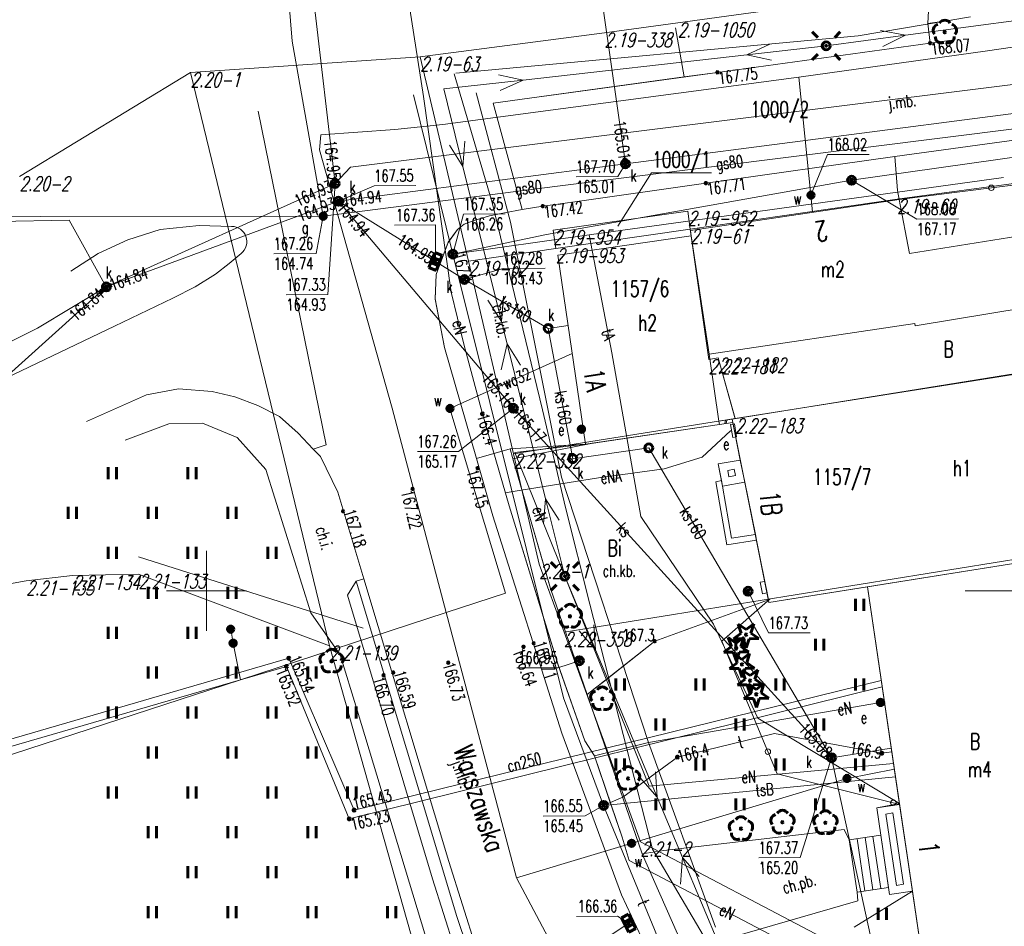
# Model space of a CAD drawing. Header units: metres. Extents: x 7582703 to 7587334, y 6019078 to 6022350.
# Tile 39 of 88: x 7584838 to 7584900, y 6020179 to 6020236. Entities that reach past the tile are written whole.
import ezdxf
from ezdxf.enums import TextEntityAlignment as Align

# ---------------------------------------------------------------- set-up
doc = ezdxf.new("R2010")
doc.units = ezdxf.units.M
doc.header["$MEASUREMENT"] = 0
doc.linetypes.add('EGDE', pattern=[0])
doc.layers.get('0').update_dxf_attribs({"color": 250, "linetype": 'CONTINUOUS', "lineweight": 100})
doc.layers.add('Dzialki', color=7, linetype='EGDE', lineweight=60)
doc.styles.get("Standard").update_dxf_attribs({"font": 'Simplex.SHX', "width": 0.75})

# ---------------------------------------------------------------- blocks, each defined once
blk = doc.blocks.new('1_OTRN')
at = {"linetype": 'Continuous'}
blk.add_circle((0, 0), 0.045, dxfattribs=at)
blk = doc.blocks.new('1_OTRS')
at = {"linetype": 'Continuous'}
blk.add_circle((0, 0), 0.045, dxfattribs=at)
blk = doc.blocks.new('1_OTZT')
at = {"linetype": 'Continuous'}
for p, q in [((-0.2625, -0.375), (-0.2625, 0.375)), ((0.2625, -0.375), (0.2625, 0.375))]:
    blk.add_line(p, q, dxfattribs=at)
blk = doc.blocks.new('1_OTZG')
at = {"linetype": 'Continuous'}
for p, q in [((-0.3012, 0.09375), (-0.4937, 0.6621)), ((-0.4937, 0.6621), (-0.0039, 0.31545)), ((-0.0039, 0.31545), (0.4771, 0.67415)), ((0.4771, 0.67415), (0.2988, 0.1012)), ((-0.78225, -0.26495), (-0.3012, 0.09375)), ((0.2988, 0.1012), (0.7886, -0.24545)), ((-0.18225, -0.2575), (-0.78225, -0.26495)), ((0.01025, -0.82585), (-0.18225, -0.2575)), ((0.1886, -0.2529), (0.01025, -0.82585)), ((0.7886, -0.24545), (0.1886, -0.2529))]:
    blk.add_line(p, q, dxfattribs=at)
blk.add_circle((0, 0), 0.045, dxfattribs=at)
blk = doc.blocks.new('1_OTZL')
at = {"linetype": 'Continuous'}
blk.add_circle((0, 0), 0.045, dxfattribs=at)
for centre, start, end in [((0, 0.375), 30.14012, 149.85988), ((-0.357, 0.116), 102.14447, 221.86002), ((0.357, 0.116), 318.13998, 77.85553), ((-0.22, -0.303), 174.14818, 293.85423), ((0.22, -0.303), 246.14577, 5.85182)]:
    blk.add_arc(centre, 0.375, start, end, dxfattribs=at)
blk = doc.blocks.new('4_SUPS')
at = {"linetype": 'Continuous'}
blk.add_circle((0, 0), 0.0625, dxfattribs=at)
blk = doc.blocks.new('4_SUEO_W')
at = {"linetype": 'Continuous'}
for p, q in [((-0.53035, 0.53035), (-0.8839, 0.8839)), ((0.53035, 0.53035), (0.8839, 0.8839)), ((-0.53035, -0.53035), (-0.8839, -0.8839)), ((0.53035, -0.53035), (0.8839, -0.8839))]:
    blk.add_line(p, q, dxfattribs=at)
blk.add_circle((0, 0), 0.025, dxfattribs=at)
blk = doc.blocks.new('4_SUPP')
at = {"linetype": 'Continuous'}
blk.add_circle((0, 0), 0.25, dxfattribs=at)
blk = doc.blocks.new('4_SUEU')
at = {"linetype": 'Continuous'}
for radius in [0.2, 0.175, 0.15, 0.125, 0.1, 0.075, 0.05, 0.025, 0.00715]:
    blk.add_circle((0, 0), radius, dxfattribs=at)
blk = doc.blocks.new('4_SUGW')
at = {"linetype": 'Continuous'}
for radius in [0.2, 0.175, 0.15, 0.125, 0.1, 0.075, 0.05, 0.025, 0.00715]:
    blk.add_circle((0, 0), radius, dxfattribs=at)
blk = doc.blocks.new('4_SUKK')
at = {"linetype": 'Continuous'}
for p, q in [((-0.5, -0.25), (-0.5, 0.25)), ((-0.5, 0.25), (0.5, 0.25)), ((-0.175, 0.25), (-0.175, -0.25)), ((0.175, 0.25), (0.175, -0.25)), ((0.5, 0.25), (0.5, -0.25)), ((0.5, -0.25), (-0.5, -0.25))]:
    blk.add_line(p, q, dxfattribs=at)
blk = doc.blocks.new('4_SUKS')
at = {"linetype": 'Continuous'}
blk.add_circle((0, 0), 0.25, dxfattribs=at)
blk = doc.blocks.new('4_SUPK')
at = {"linetype": 'Continuous'}
blk.add_circle((0, 0), 0.25, dxfattribs=at)
blk = doc.blocks.new('4_SUWW')
at = {"linetype": 'Continuous'}
for radius in [0.2, 0.175, 0.15, 0.125, 0.1, 0.075, 0.05, 0.025, 0.00715]:
    blk.add_circle((0, 0), radius, dxfattribs=at)

msp = doc.modelspace()

# ---------------------------------------------------------------- linework, layer by layer
at = {"layer": 'Dzialki', "lineweight": 9}
for p, q in [((7584858.05, 6020225.504), (7584851.813, 6020278.697)), ((7584861.994, 6020241.194), (7584863.572, 6020230.952)), ((7584942.377, 6020240.081), (7584898.905, 6020233.826)), ((7584895.26, 6020237.77), (7584879.5, 6020235.58)), ((7584895.26, 6020237.77), (7584879.5, 6020235.58)), ((7584893.754, 6020234.792), (7584912.337, 6020237.274)), ((7584895.26, 6020237.66), (7584895.16, 6020235.53)), ((7584855.366, 6020234.429), (7584855.15, 6020236.959)), ((7584859.017, 6020226.538), (7584942.96, 6020237.02)), ((7584874.83, 6020236.459), (7584876.221, 6020226.739)), ((7584890.798, 6020234.758), (7584897.84, 6020235.94)), ((7584879.5, 6020235.58), (7584874.92, 6020234.95)), ((7584879.5, 6020235.58), (7584874.92, 6020234.95)), ((7584879.36, 6020235.26), (7584879.9, 6020232.18)), ((7584895.16, 6020235.53), (7584896.64, 6020235.73)), ((7584895.3, 6020234.3), (7584895.16, 6020235.53)), ((7584874.92, 6020234.95), (7584863.37, 6020233.45)), ((7584874.92, 6020234.95), (7584863.37, 6020233.45)), ((7584865.61, 6020232.421), (7584890.798, 6020234.758)), ((7584888.798, 6020234.13), (7584893.754, 6020234.792)), ((7584892.201, 6020235.089), (7584893.754, 6020234.792)), ((7584893.754, 6020234.792), (7584892.334, 6020234.098)), ((7584857.303, 6020223.459), (7584855.366, 6020234.429)), ((7584881.99, 6020232.47), (7584895.3, 6020234.3)), ((7584895.3, 6020234.3), (7584881.99, 6020232.47)), ((7584895.3, 6020234.3), (7584881.99, 6020232.47)), ((7584885.264, 6020234.234), (7584883.83, 6020233.569)), ((7584883.83, 6020233.569), (7584888.798, 6020234.13)), ((7584896.8, 6020234.51), (7584895.3, 6020234.3)), ((7584896.8, 6020234.51), (7584895.3, 6020234.3)), ((7584863.37, 6020233.45), (7584848.99, 6020232.45)), ((7584863.37, 6020233.45), (7584848.99, 6020232.45)), ((7584863.37, 6020233.45), (7584866.39, 6020220.64)), ((7584863.37, 6020233.45), (7584866.39, 6020220.64)), ((7584869.814, 6020231.988), (7584883.83, 6020233.569)), ((7584883.83, 6020233.569), (7584885.376, 6020233.241)), ((7584898.905, 6020233.826), (7584887.078, 6020232.157)), ((7584848.99, 6020232.45), (7584838.28, 6020225.94)), ((7584848.99, 6020232.45), (7584838.28, 6020225.94)), ((7584857.7, 6020196.56), (7584848.99, 6020232.45)), ((7584857.7, 6020196.56), (7584848.99, 6020232.45)), ((7584887.078, 6020232.157), (7584864.79, 6020229.198)), ((7584865.496, 6020232.375), (7584867.882, 6020224.316)), ((7584867.94, 6020230.54), (7584879.9, 6020232.18)), ((7584868.268, 6020232.316), (7584869.814, 6020231.988)), ((7584881.99, 6020232.47), (7584870.99, 6020230.96)), ((7584881.99, 6020232.47), (7584870.99, 6020230.96)), ((7584879.9, 6020232.18), (7584881.99, 6020232.47)), ((7584887.843, 6020224.78), (7584887.078, 6020232.157)), ((7584864.846, 6020231.427), (7584869.814, 6020231.988)), ((7584869.814, 6020231.988), (7584868.38, 6020231.322)), ((7584865.424, 6020221.081), (7584862.964, 6020231.056)), ((7584863.572, 6020230.952), (7584865.304, 6020218.707)), ((7584863.572, 6020230.952), (7584865.304, 6020218.707)), ((7584866.052, 6020226.574), (7584864.846, 6020231.427)), ((7584866.878, 6020231.191), (7584869.026, 6020223.096)), ((7584869.77, 6020223.88), (7584867.94, 6020230.54)), ((7584853.22, 6020230.04), (7584857.49, 6020209.14)), ((7584853.22, 6020230.04), (7584857.49, 6020209.14)), ((7584902.41, 6020230.13), (7584876.221, 6020226.739)), ((7584864.79, 6020229.198), (7584861.79, 6020228.892)), ((7584857.063, 6020227.61), (7584857.163, 6020228.562)), ((7584861.79, 6020228.892), (7584857.163, 6020228.562)), ((7584871.962, 6020225.346), (7584900.9, 6020228.973)), ((7584893.1, 6020227.19), (7584905.75, 6020228.95)), ((7584893.1, 6020227.19), (7584905.75, 6020228.95)), ((7584865.205, 6020227.91), (7584866.052, 6020226.574)), ((7584866.052, 6020226.574), (7584866.175, 6020228.151)), ((7584893.24, 6020224.53), (7584921.73, 6020228.33)), ((7584893.24, 6020224.53), (7584921.73, 6020228.33)), ((7584861.623, 6020211.431), (7584857.063, 6020227.61)), ((7584887.843, 6020224.78), (7584888.884, 6020227.327)), ((7584888.884, 6020227.327), (7584891.49, 6020227.327)), ((7584890.387, 6020225.712), (7584902.841, 6020227.486)), ((7584876.221, 6020226.739), (7584858.256, 6020224.399)), ((7584876.221, 6020226.739), (7584875.743, 6020225.948)), ((7584881.26, 6020225.53), (7584893.1, 6020227.19)), ((7584893.1, 6020227.19), (7584881.26, 6020225.53)), ((7584881.26, 6020225.53), (7584893.1, 6020227.19)), ((7584893.27, 6020225.07), (7584893.1, 6020227.19)), ((7584858.05, 6020225.504), (7584859.017, 6020226.538)), ((7584868.464, 6020216.87), (7584866.052, 6020226.574)), ((7584875.756, 6020222.845), (7584877.85, 6020226.171)), ((7584877.85, 6020226.171), (7584881.614, 6020226.171)), ((7584906.58, 6020226.18), (7584899.139, 6020225.241)), ((7584858.05, 6020225.504), (7584843.722, 6020219.028)), ((7584858.05, 6020225.504), (7584857.597, 6020218.561)), ((7584858.256, 6020224.399), (7584860.498, 6020225.365)), ((7584860.498, 6020225.365), (7584863.104, 6020225.384)), ((7584871.291, 6020222.313), (7584890.387, 6020225.712)), ((7584872.91, 6020224.34), (7584881.26, 6020225.53)), ((7584881.26, 6020225.53), (7584872.91, 6020224.34)), ((7584872.91, 6020224.34), (7584881.26, 6020225.53)), ((7584873.138, 6020225.93), (7584875.743, 6020225.948)), ((7584899.899, 6020225.891), (7584873.954, 6020222.3)), ((7584890.387, 6020225.712), (7584894.467, 6020223.28)), ((7584857.303, 6020223.459), (7584871.962, 6020225.346)), ((7584887.939, 6020223.71), (7584887.843, 6020224.78)), ((7584893.375, 6020224.514), (7584893.27, 6020225.07)), ((7584899.139, 6020225.241), (7584893.375, 6020224.514)), ((7584858.256, 6020224.399), (7584843.722, 6020219.028)), ((7584858.256, 6020224.399), (7584866.145, 6020219.495)), ((7584858.256, 6020224.399), (7584869.212, 6020211.428)), ((7584871.04, 6020211.338), (7584867.882, 6020224.316)), ((7584871.05, 6020224.09), (7584872.91, 6020224.34)), ((7584872.91, 6020224.34), (7584871.05, 6020224.09)), ((7584871.05, 6020224.09), (7584872.91, 6020224.34)), ((7584880.28, 6020222.65), (7584893.24, 6020224.53)), ((7584880.28, 6020222.65), (7584893.24, 6020224.53)), ((7584880.3, 6020222.56), (7584893.375, 6020224.514)), ((7584893.375, 6020224.514), (7584880.3, 6020222.56)), ((7584894.02, 6020221.12), (7584893.375, 6020224.514)), ((7584865.424, 6020221.081), (7584866.096, 6020223.584)), ((7584866.096, 6020223.584), (7584868.702, 6020223.603)), ((7584867.72, 6020223.48), (7584868.66, 6020223.67)), ((7584867.72, 6020223.48), (7584868.66, 6020223.67)), ((7584868.66, 6020223.67), (7584867.72, 6020223.48)), ((7584868.66, 6020223.67), (7584869.77, 6020223.88)), ((7584868.66, 6020223.67), (7584869.77, 6020223.88)), ((7584869.77, 6020223.88), (7584868.66, 6020223.67)), ((7584869.77, 6020223.88), (7584871.05, 6020224.09)), ((7584871.05, 6020224.09), (7584869.77, 6020223.88)), ((7584869.77, 6020223.88), (7584871.05, 6020224.09)), ((7584880.13, 6020223.78), (7584871.7, 6020222.58)), ((7584871.7, 6020222.58), (7584880.13, 6020223.78)), ((7584880.28, 6020222.65), (7584880.13, 6020223.78)), ((7584880.13, 6020223.78), (7584880.28, 6020222.65)), ((7584841.4, 6020223.202), (7584799.204, 6020222.545)), ((7584799.761, 6020223.082), (7584839.609, 6020223.444)), ((7584839.609, 6020223.444), (7584857.303, 6020223.459)), ((7584843.722, 6020219.028), (7584841.4, 6020223.202)), ((7584857.303, 6020223.459), (7584856.867, 6020221.127)), ((7584861.758, 6020222.89), (7584864.336, 6020222.909)), ((7584864.337, 6020220.619), (7584864.336, 6020222.909)), ((7584865.717, 6020222.622), (7584866.12, 6020222.96)), ((7584866.12, 6020222.96), (7584865.717, 6020222.622)), ((7584865.72, 6020222.62), (7584866.12, 6020222.96)), ((7584866.12, 6020222.96), (7584866.75, 6020223.2)), ((7584866.12, 6020222.96), (7584866.75, 6020223.2)), ((7584866.75, 6020223.2), (7584866.12, 6020222.96)), ((7584866.75, 6020223.2), (7584867.72, 6020223.48)), ((7584866.75, 6020223.2), (7584867.72, 6020223.48)), ((7584867.72, 6020223.48), (7584866.75, 6020223.2)), ((7584869.026, 6020223.096), (7584872.222, 6020207.118)), ((7584894.467, 6020223.28), (7584897.073, 6020223.298)), ((7584847.1, 6020222.62), (7584845.06, 6020221.97)), ((7584847.1, 6020222.62), (7584845.06, 6020221.97)), ((7584849.54, 6020222.88), (7584847.1, 6020222.62)), ((7584849.54, 6020222.88), (7584847.1, 6020222.62)), ((7584851.567, 6020222.82), (7584849.54, 6020222.88)), ((7584851.567, 6020222.82), (7584849.54, 6020222.88)), ((7584865.13, 6020221.82), (7584865.72, 6020222.62)), ((7584865.717, 6020222.622), (7584865.133, 6020221.823)), ((7584865.133, 6020221.823), (7584865.717, 6020222.622)), ((7584865.424, 6020221.081), (7584871.291, 6020222.313)), ((7584873.954, 6020222.3), (7584865.424, 6020221.081)), ((7584871.7, 6020222.58), (7584871.87, 6020221.44)), ((7584871.87, 6020221.44), (7584871.7, 6020222.58)), ((7584880.28, 6020222.65), (7584871.87, 6020221.44)), ((7584873.954, 6020222.3), (7584875.38, 6020214.907)), ((7584881.44, 6020214.48), (7584880.28, 6020222.65)), ((7584881.44, 6020214.48), (7584880.28, 6020222.65)), ((7584880.35, 6020222.23), (7584880.3, 6020222.56)), ((7584880.3, 6020222.56), (7584880.35, 6020222.23)), ((7584904.34, 6020222.77), (7584894.02, 6020221.12)), ((7584845.06, 6020221.97), (7584843.21, 6020221.12)), ((7584845.06, 6020221.97), (7584843.21, 6020221.12)), ((7584865.133, 6020221.823), (7584864.38, 6020219.814)), ((7584864.38, 6020219.814), (7584865.133, 6020221.823)), ((7584864.38, 6020219.81), (7584865.13, 6020221.82)), ((7584871.99, 6020221.01), (7584880.35, 6020222.23)), ((7584880.35, 6020222.23), (7584871.99, 6020221.01)), ((7584881.46, 6020214.82), (7584880.35, 6020222.23)), ((7584843.21, 6020221.12), (7584841.49, 6020220.02)), ((7584843.21, 6020221.12), (7584841.49, 6020220.02)), ((7584851.41, 6020220.49), (7584852.157, 6020221.123)), ((7584851.41, 6020220.49), (7584852.157, 6020221.123)), ((7584854.207, 6020221.108), (7584856.867, 6020221.127)), ((7584865.424, 6020221.081), (7584872.358, 6020193.287)), ((7584871.87, 6020221.44), (7584866.39, 6020220.64)), ((7584866.39, 6020220.64), (7584871.87, 6020221.44)), ((7584850.55, 6020219.83), (7584851.41, 6020220.49)), ((7584850.55, 6020219.83), (7584851.41, 6020220.49)), ((7584866.39, 6020220.64), (7584869.21, 6020208.58)), ((7584866.39, 6020220.64), (7584869.21, 6020208.58)), ((7584873.72, 6020209.19), (7584871.99, 6020221.01)), ((7584871.99, 6020221.01), (7584873.72, 6020209.19)), ((7584849.28, 6020219.04), (7584850.55, 6020219.83)), ((7584849.28, 6020219.04), (7584850.55, 6020219.83)), ((7584864.31, 6020218.27), (7584864.38, 6020219.81)), ((7584864.38, 6020219.814), (7584864.315, 6020218.274)), ((7584864.315, 6020218.274), (7584864.38, 6020219.814)), ((7584866.145, 6020219.495), (7584868.565, 6020220.193)), ((7584868.565, 6020220.193), (7584871.198, 6020220.212)), ((7584866.145, 6020219.495), (7584871.395, 6020216.433)), ((7584800.63, 6020180.41), (7584843.722, 6020219.028)), ((7584843.722, 6020219.028), (7584839.414, 6020216.452)), ((7584847.88, 6020218.32), (7584849.28, 6020219.04)), ((7584847.88, 6020218.32), (7584849.28, 6020219.04)), ((7584865.304, 6020218.707), (7584866.099, 6020215.443)), ((7584865.304, 6020218.707), (7584866.099, 6020215.443)), ((7584844.24, 6020216.57), (7584847.88, 6020218.32)), ((7584844.24, 6020216.57), (7584847.88, 6020218.32)), ((7584854.992, 6020218.542), (7584857.597, 6020218.561)), ((7584864.9, 6020215.23), (7584864.31, 6020218.27)), ((7584864.315, 6020218.274), (7584864.904, 6020215.233)), ((7584864.904, 6020215.233), (7584864.315, 6020218.274)), ((7584867.617, 6020218.205), (7584868.464, 6020216.87)), ((7584868.464, 6020216.87), (7584868.587, 6020218.446)), ((7584894.36, 6020216.59), (7584905.02, 6020218.37)), ((7584868.812, 6020215.467), (7584868.464, 6020216.87)), ((7584881.46, 6020214.82), (7584894.34, 6020216.74)), ((7584894.34, 6020216.74), (7584894.36, 6020216.59)), ((7584839.414, 6020216.452), (7584821.214, 6020207.403)), ((7584828.97, 6020209.295), (7584844.24, 6020216.57)), ((7584828.97, 6020209.295), (7584844.24, 6020216.57)), ((7584871.395, 6020216.433), (7584872.632, 6020216.624)), ((7584871.395, 6020216.433), (7584872.924, 6020208.273)), ((7584866.89, 6020208.28), (7584864.9, 6020215.23)), ((7584864.904, 6020215.233), (7584866.893, 6020208.278)), ((7584866.893, 6020208.278), (7584864.904, 6020215.233)), ((7584866.099, 6020215.443), (7584867.272, 6020211.076)), ((7584866.099, 6020215.443), (7584867.272, 6020211.076)), ((7584868.446, 6020213.831), (7584868.812, 6020215.467)), ((7584871.224, 6020205.762), (7584868.812, 6020215.467)), ((7584868.812, 6020215.467), (7584869.659, 6020214.132)), ((7584875.38, 6020214.907), (7584877.186, 6020204.651)), ((7584882.91, 6020210.74), (7584910.92, 6020215.26)), ((7584910.79, 6020215.17), (7584883.1, 6020210.78)), ((7584910.79, 6020215.17), (7584883.1, 6020210.78)), ((7584872.889, 6020214.868), (7584865.24, 6020211.418)), ((7584882.04, 6020214.58), (7584881.44, 6020214.48)), ((7584882.04, 6020214.58), (7584881.44, 6020214.48)), ((7584882.08, 6020210.62), (7584881.46, 6020214.82)), ((7584882.039, 6020214.58), (7584883.097, 6020210.777)), ((7584883.1, 6020210.78), (7584882.04, 6020214.58)), ((7584883.1, 6020210.78), (7584882.04, 6020214.58)), ((7584846.23, 6020212.28), (7584848.25, 6020212.65)), ((7584846.23, 6020212.28), (7584848.25, 6020212.65)), ((7584846.23, 6020212.28), (7584848.25, 6020212.65)), ((7584850.34, 6020212.49), (7584848.25, 6020212.65)), ((7584850.34, 6020212.49), (7584848.25, 6020212.65)), ((7584850.34, 6020212.49), (7584848.25, 6020212.65)), ((7584850.34, 6020212.49), (7584851.76, 6020212.15)), ((7584850.34, 6020212.49), (7584851.76, 6020212.15)), ((7584850.34, 6020212.49), (7584851.76, 6020212.15)), ((7584842.49, 6020210.6), (7584846.23, 6020212.28)), ((7584842.49, 6020210.6), (7584846.23, 6020212.28)), ((7584842.49, 6020210.6), (7584846.23, 6020212.28)), ((7584853.2, 6020211.61), (7584851.76, 6020212.15)), ((7584853.2, 6020211.61), (7584851.76, 6020212.15)), ((7584853.2, 6020211.61), (7584851.76, 6020212.15)), ((7584854.57, 6020210.92), (7584853.2, 6020211.61)), ((7584854.57, 6020210.92), (7584853.2, 6020211.61)), ((7584854.57, 6020210.92), (7584853.2, 6020211.61)), ((7584864.998, 6020198.628), (7584861.623, 6020211.431)), ((7584865.24, 6020211.418), (7584868.713, 6020199.841)), ((7584869.212, 6020211.428), (7584865.776, 6020208.732)), ((7584869.212, 6020211.428), (7584889.136, 6020189.54)), ((7584872.473, 6020205.207), (7584871.04, 6020211.338)), ((7584855.73, 6020209.88), (7584854.57, 6020210.92)), ((7584855.73, 6020209.88), (7584854.57, 6020210.92)), ((7584855.73, 6020209.88), (7584854.57, 6020210.92)), ((7584867.272, 6020211.076), (7584868.939, 6020205.316)), ((7584867.272, 6020211.076), (7584868.939, 6020205.316)), ((7584869.21, 6020208.58), (7584883.1, 6020210.78)), ((7584882.91, 6020210.74), (7584882.08, 6020210.62)), ((7584882.08, 6020210.62), (7584882.11, 6020210.42)), ((7584882.11, 6020210.42), (7584882.08, 6020210.62)), ((7584882.081, 6020210.616), (7584882.915, 6020210.742)), ((7584882.081, 6020210.616), (7584882.11, 6020210.419)), ((7584882.444, 6020210.469), (7584882.498, 6020210.679)), ((7584882.527, 6020210.481), (7584882.581, 6020210.692)), ((7584883.42, 6020208.18), (7584882.91, 6020210.74)), ((7584885.21, 6020199.26), (7584882.91, 6020210.74)), ((7584882.915, 6020210.742), (7584882.944, 6020210.544)), ((7584847.633, 6020210.453), (7584844.904, 6020209.426)), ((7584847.633, 6020210.453), (7584844.904, 6020209.426)), ((7584849.751, 6020210.496), (7584847.633, 6020210.453)), ((7584849.751, 6020210.496), (7584847.633, 6020210.453)), ((7584851.913, 6020209.59), (7584849.751, 6020210.496)), ((7584851.913, 6020209.59), (7584849.751, 6020210.496)), ((7584873.72, 6020209.19), (7584882.11, 6020210.42)), ((7584882.11, 6020210.42), (7584874.07, 6020209.23)), ((7584881.03, 6020208.36), (7584882.81, 6020210.01)), ((7584882.11, 6020210.419), (7584882.944, 6020210.544)), ((7584882.81, 6020210.42), (7584883.06, 6020210.46)), ((7584882.95, 6020209.6), (7584882.81, 6020210.42)), ((7584882.81, 6020210.01), (7584882.878, 6020210.022)), ((7584883.06, 6020210.46), (7584883.19, 6020209.64)), ((7584853.714, 6020207.589), (7584851.913, 6020209.59)), ((7584853.714, 6020207.589), (7584851.913, 6020209.59)), ((7584856.67, 6020208.87), (7584855.73, 6020209.88)), ((7584856.67, 6020208.87), (7584855.73, 6020209.88)), ((7584856.67, 6020208.87), (7584855.73, 6020209.88)), ((7584883.19, 6020209.64), (7584882.95, 6020209.6)), ((7584856.67, 6020208.87), (7584857.49, 6020209.14)), ((7584856.67, 6020208.87), (7584857.49, 6020209.14)), ((7584856.67, 6020208.87), (7584857.14, 6020208.405)), ((7584856.67, 6020208.87), (7584857.14, 6020208.405)), ((7584856.67, 6020208.87), (7584857.14, 6020208.41)), ((7584863.198, 6020208.714), (7584865.776, 6020208.732)), ((7584869.005, 6020208.882), (7584866.893, 6020208.278)), ((7584869.005, 6020208.882), (7584873.72, 6020209.19)), ((7584869.147, 6020208.353), (7584869.005, 6020208.882)), ((7584874.07, 6020209.23), (7584869.172, 6020208.266)), ((7584869.301, 6020208.667), (7584873.72, 6020209.19)), ((7584872.924, 6020208.273), (7584877.689, 6020208.948)), ((7584877.689, 6020208.948), (7584889.136, 6020189.54)), ((7584857.14, 6020208.41), (7584858.21, 6020206.18)), ((7584857.14, 6020208.405), (7584858.214, 6020206.183)), ((7584857.14, 6020208.405), (7584858.214, 6020206.183)), ((7584867.92, 6020204.69), (7584866.89, 6020208.28)), ((7584867.919, 6020204.688), (7584866.893, 6020208.278)), ((7584867.919, 6020204.688), (7584866.893, 6020208.278)), ((7584869.147, 6020208.353), (7584871.542, 6020200.139)), ((7584869.172, 6020208.266), (7584869.801, 6020206.111)), ((7584869.21, 6020208.58), (7584870.82, 6020201.67)), ((7584869.21, 6020208.58), (7584870.82, 6020201.67)), ((7584872.43, 6020200.91), (7584869.301, 6020208.667)), ((7584878.65, 6020207.63), (7584881.03, 6020208.36)), ((7584881.03, 6020208.36), (7584878.65, 6020207.63)), ((7584882.04, 6020207.95), (7584883.42, 6020208.18)), ((7584883.42, 6020208.18), (7584882.04, 6020207.95)), ((7584883.7, 6020206.81), (7584883.42, 6020208.18)), ((7584856.524, 6020198.624), (7584853.714, 6020207.589)), ((7584856.524, 6020198.624), (7584853.714, 6020207.589)), ((7584874.53, 6020207.07), (7584878.65, 6020207.63)), ((7584878.65, 6020207.63), (7584874.53, 6020207.07)), ((7584882.25, 6020206.9), (7584882.04, 6020207.95)), ((7584882.04, 6020207.95), (7584882.31, 6020206.56)), ((7584882.629, 6020207.541), (7584883.027, 6020207.607)), ((7584882.707, 6020207.139), (7584882.629, 6020207.541)), ((7584883.027, 6020207.607), (7584883.108, 6020207.211)), ((7584869.7, 6020206.3), (7584874.53, 6020207.07)), ((7584874.53, 6020207.07), (7584869.7, 6020206.3)), ((7584872.222, 6020207.118), (7584877.661, 6020190.504)), ((7584881.89, 6020206.83), (7584882.25, 6020206.9)), ((7584882.25, 6020206.9), (7584881.89, 6020206.83)), ((7584882.31, 6020206.56), (7584882.25, 6020206.9)), ((7584883.108, 6020207.211), (7584882.707, 6020207.139)), ((7584868.7, 6020206.141), (7584869.7, 6020206.3)), ((7584869.7, 6020206.3), (7584868.7, 6020206.141)), ((7584882.57, 6020202.87), (7584881.89, 6020206.83)), ((7584881.89, 6020206.83), (7584882.57, 6020202.87)), ((7584882.31, 6020206.56), (7584883.7, 6020206.81)), ((7584883.7, 6020206.81), (7584882.31, 6020206.56)), ((7584882.31, 6020206.56), (7584882.87, 6020203.29)), ((7584884.36, 6020203.52), (7584883.7, 6020206.81)), ((7584858.21, 6020206.18), (7584859.85, 6020200.75)), ((7584858.214, 6020206.183), (7584859.849, 6020200.746)), ((7584858.214, 6020206.183), (7584859.849, 6020200.746)), ((7584869.801, 6020206.111), (7584871.096, 6020201.67)), ((7584871.101, 6020204.186), (7584871.224, 6020205.762)), ((7584872.43, 6020200.91), (7584871.224, 6020205.762)), ((7584871.224, 6020205.762), (7584872.071, 6020204.427)), ((7584868.939, 6020205.316), (7584872.011, 6020195.346)), ((7584868.939, 6020205.316), (7584871.985, 6020195.426)), ((7584873.998, 6020199.151), (7584872.473, 6020205.207)), ((7584872.251, 6020191.081), (7584867.919, 6020204.688)), ((7584872.251, 6020191.081), (7584867.919, 6020204.688)), ((7584872.25, 6020191.08), (7584867.92, 6020204.69)), ((7584877.186, 6020204.651), (7584881.73, 6020197.902)), ((7584872.38, 6020197.4), (7584912.6, 6020203.9)), ((7584884.43, 6020203.16), (7584882.57, 6020202.87)), ((7584882.57, 6020202.87), (7584884.43, 6020203.16)), ((7584882.87, 6020203.29), (7584884.36, 6020203.52)), ((7584884.43, 6020203.16), (7584884.36, 6020203.52)), ((7584885.176, 6020199.43), (7584884.43, 6020203.16)), ((7584845.744, 6020202.128), (7584859.812, 6020197.658)), ((7584850, 6020197.5), (7584850, 6020202.5)), ((7584872.38, 6020197.4), (7584901.43, 6020202.1)), ((7584870.82, 6020201.67), (7584872.38, 6020197.4)), ((7584870.82, 6020201.67), (7584872.38, 6020197.4)), ((7584871.096, 6020201.67), (7584871.542, 6020200.139)), ((7584901.461, 6020201.865), (7584885.21, 6020199.26)), ((7584891.374, 6020200.248), (7584901.461, 6020201.865)), ((7584841.6, 6020200.95), (7584838.71, 6020200.62)), ((7584841.6, 6020200.95), (7584838.71, 6020200.62)), ((7584845.74, 6020201.04), (7584841.6, 6020200.95)), ((7584845.74, 6020201.04), (7584841.6, 6020200.95)), ((7584857.7, 6020196.56), (7584845.74, 6020201.04)), ((7584857.7, 6020196.56), (7584845.74, 6020201.04)), ((7584859.364, 6020200.601), (7584859.849, 6020200.746)), ((7584859.849, 6020200.746), (7584865.171, 6020183.053)), ((7584859.849, 6020200.746), (7584865.171, 6020183.053)), ((7584859.85, 6020200.75), (7584865.17, 6020183.05)), ((7584874.36, 6020196.297), (7584872.43, 6020200.91)), ((7584877.702, 6020187.766), (7584872.43, 6020200.91)), ((7584838.71, 6020200.62), (7584826.8, 6020198.58)), ((7584838.71, 6020200.62), (7584826.8, 6020198.58)), ((7584859.364, 6020200.601), (7584858.832, 6020199.721)), ((7584865.674, 6020179.606), (7584859.364, 6020200.601)), ((7584871.542, 6020200.139), (7584873.837, 6020193.495)), ((7584871.542, 6020200.139), (7584877.282, 6020183.524)), ((7584884.671, 6020200.537), (7584884.96, 6020200.59)), ((7584884.806, 6020199.798), (7584884.671, 6020200.537)), ((7584884.96, 6020200.59), (7584885.106, 6020199.86)), ((7584891.374, 6020200.248), (7584885.21, 6020199.26)), ((7584893.396, 6020186.623), (7584891.374, 6020200.248)), ((7584895.725, 6020170.935), (7584891.374, 6020200.248)), ((7584847.5, 6020200), (7584852.5, 6020200)), ((7584858.832, 6020199.721), (7584864.138, 6020181.963)), ((7584868.713, 6020199.841), (7584864.998, 6020198.628)), ((7584882.27, 6020196.85), (7584885.288, 6020199.502)), ((7584883.91, 6020199.97), (7584885.188, 6020197.359)), ((7584885.106, 6020199.86), (7584884.806, 6020199.798)), ((7584897.5, 6020200), (7584902.5, 6020200)), ((7584877.918, 6020183.824), (7584873.998, 6020199.151)), ((7584878.06, 6020196.84), (7584885.176, 6020199.43)), ((7584878.06, 6020196.84), (7584885.176, 6020199.43)), ((7584885.21, 6020199.26), (7584885.176, 6020199.43)), ((7584864.998, 6020198.628), (7584852.132, 6020194.425)), ((7584858.358, 6020195.987), (7584856.524, 6020198.624)), ((7584858.358, 6020195.987), (7584856.524, 6020198.624)), ((7584869.409, 6020182.015), (7584864.998, 6020198.628)), ((7584874.36, 6020196.297), (7584874.242, 6020197.874)), ((7584881.73, 6020197.902), (7584884.524, 6020192.022)), ((7584851.662, 6020196.714), (7584851.508, 6020197.59)), ((7584872.38, 6020197.4), (7584877.17, 6020184.27)), ((7584872.38, 6020197.4), (7584877.17, 6020184.27)), ((7584873.32, 6020197.488), (7584874.36, 6020196.297)), ((7584885.188, 6020197.359), (7584887.794, 6020197.359)), ((7584852.132, 6020194.425), (7584851.662, 6020196.714)), ((7584865.35, 6020169.48), (7584857.7, 6020196.56)), ((7584865.35, 6020169.48), (7584857.7, 6020196.56)), ((7584873.837, 6020193.495), (7584878.06, 6020196.84)), ((7584878.06, 6020196.84), (7584874.853, 6020194.3)), ((7584882.27, 6020196.85), (7584885.143, 6020189.922)), ((7584855.14, 6020195.77), (7584816.23, 6020184.46)), ((7584859.24, 6020186.26), (7584855.14, 6020195.77)), ((7584859.428, 6020192.53), (7584858.358, 6020195.987)), ((7584859.428, 6020192.53), (7584858.358, 6020195.987)), ((7584878.219, 6020187.072), (7584874.36, 6020196.297)), ((7584855, 6020195.26), (7584816.42, 6020184.07)), ((7584858.93, 6020185.71), (7584855, 6020195.26)), ((7584869.433, 6020195.176), (7584871.985, 6020195.176)), ((7584873.34, 6020195.62), (7584871.985, 6020195.176)), ((7584871.985, 6020195.426), (7584873.685, 6020190.605)), ((7584872.011, 6020195.346), (7584873.685, 6020190.605)), ((7584852.132, 6020194.425), (7584825.575, 6020185.766)), ((7584892.304, 6020193.988), (7584858.93, 6020185.71)), ((7584892.246, 6020194.379), (7584859.24, 6020186.26)), ((7584874.442, 6020193.974), (7584873.837, 6020193.495)), ((7584874.442, 6020193.974), (7584874.853, 6020194.3)), ((7584873.837, 6020193.495), (7584877.282, 6020183.524)), ((7584872.358, 6020193.287), (7584874.859, 6020186.554)), ((7584877.661, 6020190.504), (7584892.197, 6020193.004)), ((7584892.197, 6020193.004), (7584877.661, 6020190.504)), ((7584892.197, 6020193.004), (7584892.444, 6020193.044)), ((7584864.278, 6020176.494), (7584859.428, 6020192.53)), ((7584864.278, 6020176.494), (7584859.428, 6020192.53)), ((7584884.524, 6020192.022), (7584893.389, 6020186.674)), ((7584875.97, 6020180.95), (7584872.25, 6020191.08)), ((7584875.974, 6020180.95), (7584872.251, 6020191.081)), ((7584875.974, 6020180.95), (7584872.251, 6020191.081)), ((7584885.57, 6020191.05), (7584879.48, 6020189.58)), ((7584892.28, 6020189.82), (7584885.57, 6020191.05)), ((7584873.685, 6020190.605), (7584874.279, 6020189.657)), ((7584873.685, 6020190.605), (7584874.279, 6020189.657)), ((7584874.279, 6020189.657), (7584877.661, 6020190.504)), ((7584877.661, 6020190.504), (7584874.279, 6020189.657)), ((7584877.661, 6020190.504), (7584881.856, 6020178.925)), ((7584874.279, 6020189.657), (7584875.169, 6020187.048)), ((7584874.279, 6020189.657), (7584876.011, 6020184.572)), ((7584885.143, 6020189.922), (7584885.72, 6020188.53)), ((7584889.136, 6020189.54), (7584892.875, 6020190.147)), ((7584892.91, 6020189.91), (7584892.28, 6020189.82)), ((7584879.48, 6020189.58), (7584876.07, 6020187.08)), ((7584877.702, 6020187.766), (7584893.017, 6020189.189)), ((7584889.136, 6020189.54), (7584887.175, 6020183.289)), ((7584889.136, 6020189.54), (7584893.163, 6020171.171)), ((7584878.219, 6020187.072), (7584878.102, 6020188.649)), ((7584885.72, 6020188.53), (7584892.999, 6020186.722)), ((7584893.07, 6020188.832), (7584890.101, 6020188.245)), ((7584890.101, 6020188.245), (7584869.409, 6020182.015)), ((7584893.142, 6020188.35), (7584874.859, 6020186.554)), ((7584877.179, 6020188.263), (7584878.219, 6020187.072)), ((7584874.859, 6020186.554), (7584873.711, 6020185.909)), ((7584876.07, 6020187.08), (7584874.859, 6020186.554)), ((7584878.55, 6020177.541), (7584874.859, 6020186.554)), ((7584875.169, 6020187.048), (7584876.011, 6020184.572)), ((7584879.797, 6020183.302), (7584878.219, 6020187.072)), ((7584893.389, 6020186.674), (7584891.962, 6020186.41)), ((7584891.962, 6020186.41), (7584893.396, 6020186.623)), ((7584891.962, 6020186.41), (7584893.396, 6020186.623)), ((7584892.999, 6020186.722), (7584893.396, 6020186.623)), ((7584894.203, 6020181.193), (7584893.389, 6020186.674)), ((7584893.396, 6020186.623), (7584894.203, 6020181.193)), ((7584871.078, 6020185.89), (7584873.711, 6020185.909)), ((7584892.218, 6020184.687), (7584891.962, 6020186.41)), ((7584892.218, 6020184.687), (7584891.962, 6020186.41)), ((7584891.962, 6020186.41), (7584892.768, 6020180.98)), ((7584892.528, 6020186.006), (7584892.97, 6020186.088)), ((7584893.189, 6020181.548), (7584892.528, 6020186.006)), ((7584892.97, 6020186.088), (7584893.635, 6020181.614)), ((7584878.62, 6020183.737), (7584889.93, 6020185.045)), ((7584878.62, 6020183.737), (7584889.93, 6020185.045)), ((7584889.93, 6020185.045), (7584890.243, 6020184.394)), ((7584889.93, 6020185.045), (7584890.243, 6020184.394)), ((7584890.243, 6020184.394), (7584892.218, 6020184.687)), ((7584892.218, 6020184.687), (7584890.243, 6020184.394)), ((7584890.243, 6020184.394), (7584892.218, 6020184.687)), ((7584892.703, 6020181.422), (7584892.218, 6020184.687)), ((7584892.218, 6020184.687), (7584892.703, 6020181.422)), ((7584876.011, 6020184.572), (7584876.457, 6020183.097)), ((7584877.17, 6020184.27), (7584888.93, 6020178.1)), ((7584877.17, 6020184.27), (7584888.93, 6020178.1)), ((7584890.727, 6020181.129), (7584890.243, 6020184.394)), ((7584891.219, 6020181.202), (7584890.734, 6020184.467)), ((7584891.713, 6020181.276), (7584891.229, 6020184.54)), ((7584892.208, 6020181.349), (7584891.723, 6020184.613)), ((7584877.282, 6020183.524), (7584878.62, 6020183.737)), ((7584877.282, 6020183.524), (7584878.62, 6020183.737)), ((7584877.282, 6020183.524), (7584879.954, 6020177.457)), ((7584883.533, 6020174.278), (7584877.918, 6020183.824)), ((7584865.17, 6020183.05), (7584868.2, 6020173.46)), ((7584865.171, 6020183.053), (7584868.198, 6020173.46)), ((7584865.171, 6020183.053), (7584868.198, 6020173.46)), ((7584876.457, 6020183.097), (7584887.698, 6020177.22)), ((7584879.684, 6020181.629), (7584879.797, 6020183.302)), ((7584883.656, 6020174.077), (7584879.797, 6020183.302)), ((7584879.797, 6020183.302), (7584880.837, 6020182.111)), ((7584884.569, 6020183.27), (7584887.175, 6020183.289)), ((7584864.138, 6020181.963), (7584866.603, 6020174.195)), ((7584879.71, 6020162.592), (7584869.409, 6020182.015)), ((7584893.635, 6020181.614), (7584893.189, 6020181.548)), ((7584890.54, 6020178.94), (7584894.203, 6020181.193)), ((7584892.703, 6020181.422), (7584890.727, 6020181.129)), ((7584892.703, 6020181.422), (7584890.727, 6020181.129)), ((7584892.703, 6020181.422), (7584890.727, 6020181.129)), ((7584890.786, 6020180.578), (7584890.727, 6020181.129)), ((7584890.786, 6020180.578), (7584890.727, 6020181.129)), ((7584892.768, 6020180.98), (7584892.703, 6020181.422)), ((7584892.768, 6020180.98), (7584892.703, 6020181.422)), ((7584894.203, 6020181.193), (7584892.768, 6020180.98)), ((7584894.203, 6020181.193), (7584892.768, 6020180.98)), ((7584892.768, 6020180.98), (7584894.203, 6020181.193)), ((7584895.725, 6020170.935), (7584894.203, 6020181.193)), ((7584879.41, 6020173.71), (7584875.97, 6020180.95)), ((7584879.413, 6020173.705), (7584875.974, 6020180.95)), ((7584879.413, 6020173.705), (7584875.974, 6020180.95)), ((7584881.038, 6020177.769), (7584890.786, 6020180.578)), ((7584881.038, 6020177.769), (7584890.786, 6020180.578)), ((7584868.496, 6020171.279), (7584865.674, 6020179.606)), ((7584876.429, 6020179.178), (7584866.357, 6020172.511)), ((7584873.172, 6020179.608), (7584875.723, 6020179.627)), ((7584876.429, 6020179.178), (7584875.723, 6020179.627))]:
    msp.add_line(p, q, dxfattribs=at)
for centre in [(7584899.139, 6020225.241), (7584885.143, 6020189.922), (7584892.999, 6020186.722)]:
    msp.add_circle(centre, 0.17, dxfattribs=at)
msp.add_arc((7584851.57, 6020221.87), 0.95, 308.2026, 90.1774, dxfattribs=at)
msp.add_arc((7584851.57, 6020221.87), 0.95, 308.2026, 90.1774, dxfattribs=at)

# ---------------------------------------------------------------- block references
for name, p in [('1_OTZL', (7584896.223, 6020234.986)), ('4_SUEO_W', (7584888.798, 6020234.13)), ('4_SUPP', (7584888.798, 6020234.13)), ('4_SUPP', (7584888.798, 6020234.13)), ('4_SUKS', (7584876.221, 6020226.739)), ('4_SUPS', (7584876.185, 6020226.991)), ('4_SUPS', (7584876.221, 6020226.739)), ('4_SUPS', (7584857.821, 6020225.401)), ('4_SUKS', (7584858.05, 6020225.504)), ('4_SUPS', (7584858.02, 6020225.754)), ('4_SUPS', (7584858.05, 6020225.504)), ('1_OTRS', (7584881.26, 6020225.53)), ('4_SUPK', (7584890.387, 6020225.712)), ('4_SUPS', (7584890.387, 6020225.712)), ('4_SUWW', (7584887.843, 6020224.78)), ('4_SUPS', (7584887.843, 6020224.78)), ('4_SUPS', (7584858.02, 6020224.311)), ('4_SUKS', (7584858.256, 6020224.399)), ('4_SUPS', (7584858.256, 6020224.399)), ('4_SUPS', (7584858.418, 6020224.207)), ('4_SUPS', (7584858.505, 6020224.431)), ('1_OTRS', (7584871.05, 6020224.09)), ('4_SUGW', (7584857.303, 6020223.459)), ('4_SUPS', (7584857.303, 6020223.459)), ('4_SUPK', (7584865.424, 6020221.081)), ('4_SUPS', (7584865.424, 6020221.081)), ('4_SUPS', (7584865.424, 6020221.081)), ('4_SUPS', (7584864.13, 6020220.748)), ('4_SUPS', (7584864.337, 6020220.619)), ('4_SUKS', (7584843.722, 6020219.028)), ('4_SUKS', (7584866.145, 6020219.495)), ('4_SUPS', (7584866.145, 6020219.495)), ('4_SUPS', (7584843.418, 6020218.756)), ('4_SUPS', (7584843.722, 6020219.028)), ('4_SUPS', (7584843.957, 6020219.115)), ('4_SUKS', (7584871.395, 6020216.433)), ('4_SUWW', (7584865.24, 6020211.418)), ('4_SUKS', (7584869.212, 6020211.428)), ('4_SUPS', (7584869.05, 6020211.62)), ('4_SUPS', (7584869.212, 6020211.428)), ('4_SUPS', (7584869.38, 6020211.243)), ('4_SUPS', (7584867.272, 6020211.076)), ('4_SUEU', (7584873.47, 6020210.117)), ('4_SUKS', (7584877.689, 6020208.948)), ('4_SUKS', (7584872.924, 6020208.273)), ('1_OTZT', (7584844.095, 6020207.372)), ('1_OTZT', (7584849.095, 6020207.372)), ('1_OTZT', (7584841.595, 6020204.872)), ('1_OTZT', (7584846.595, 6020204.872)), ('1_OTZT', (7584851.595, 6020204.872)), ('1_OTZT', (7584844.095, 6020202.372)), ('1_OTZT', (7584849.095, 6020202.372)), ('1_OTZT', (7584854.095, 6020202.372)), ('4_SUEO_W', (7584872.43, 6020200.91)), ('4_SUPP', (7584872.43, 6020200.91)), ('4_SUPP', (7584872.43, 6020200.91)), ('1_OTZT', (7584846.595, 6020199.872)), ('1_OTZT', (7584851.595, 6020199.872)), ('4_SUPK', (7584883.91, 6020199.97)), ('4_SUPS', (7584883.91, 6020199.97)), ('1_OTZT', (7584890.896, 6020199.123)), ('1_OTZL', (7584872.75, 6020198.4)), ('1_OTZT', (7584844.095, 6020197.372)), ('1_OTZT', (7584849.095, 6020197.372)), ('4_SUWW', (7584851.508, 6020197.59)), ('1_OTZT', (7584854.095, 6020197.372)), ('1_OTZG', (7584883.78, 6020197.25)), ('1_OTZG', (7584883.16, 6020196.41)), ('1_OTZT', (7584883.396, 6020196.623)), ('1_OTZT', (7584888.396, 6020196.623)), ('4_SUWW', (7584851.662, 6020196.714)), ('4_SUPS', (7584855.14, 6020195.77)), ('1_OTZL', (7584857.828, 6020195.589)), ('4_SUKS', (7584873.34, 6020195.62)), ('1_OTZG', (7584883.525, 6020195.388)), ('1_OTZT', (7584846.595, 6020194.872)), ('1_OTZT', (7584851.595, 6020194.872)), ('4_SUPS', (7584855, 6020195.26)), ('1_OTZT', (7584856.595, 6020194.872)), ('4_SUPS', (7584873.34, 6020195.62)), ('1_OTZG', (7584884.03, 6020194.368)), ('1_OTZL', (7584874.78, 6020193.23)), ('1_OTZT', (7584875.896, 6020194.123)), ('1_OTZT', (7584880.896, 6020194.123)), ('1_OTZG', (7584884.42, 6020193.51)), ('1_OTZT', (7584885.896, 6020194.123)), ('1_OTZT', (7584890.896, 6020194.123)), ('1_OTZT', (7584844.095, 6020192.372)), ('1_OTZT', (7584849.095, 6020192.372)), ('1_OTZT', (7584854.095, 6020192.372)), ('1_OTZT', (7584859.095, 6020192.372)), ('4_SUEU', (7584892.197, 6020193.004)), ('1_OTZT', (7584878.396, 6020191.623)), ('1_OTZT', (7584883.396, 6020191.623)), ('1_OTZT', (7584888.396, 6020191.623)), ('1_OTZT', (7584846.595, 6020189.872)), ('1_OTZT', (7584851.595, 6020189.872)), ('1_OTZT', (7584856.595, 6020189.872)), ('4_SUPS', (7584879.48, 6020189.58)), ('4_SUKS', (7584889.136, 6020189.54)), ('4_SUPS', (7584888.967, 6020189.725)), ('4_SUPS', (7584889.136, 6020189.54)), ('4_SUPS', (7584892.28, 6020189.82)), ('1_OTZT', (7584875.896, 6020189.123)), ('1_OTZL', (7584876.39, 6020188.24)), ('1_OTZT', (7584880.896, 6020189.123)), ('1_OTZT', (7584885.896, 6020189.123)), ('1_OTZT', (7584890.896, 6020189.123)), ('4_SUWW', (7584890.101, 6020188.245)), ('1_OTZT', (7584844.095, 6020187.372)), ('1_OTZT', (7584849.095, 6020187.372)), ('1_OTZT', (7584854.095, 6020187.372)), ('1_OTZT', (7584859.095, 6020187.372)), ('4_SUPK', (7584874.859, 6020186.554)), ('4_SUPS', (7584874.859, 6020186.554)), ('1_OTZT', (7584878.396, 6020186.623)), ('1_OTZT', (7584883.396, 6020186.623)), ('1_OTZT', (7584888.396, 6020186.623)), ('4_SUPS', (7584859.24, 6020186.26)), ('1_OTZL', (7584886.06, 6020185.5)), ('1_OTZL', (7584888.75, 6020185.47)), ('4_SUPS', (7584858.93, 6020185.71)), ('1_OTZL', (7584883.46, 6020185.1)), ('1_OTZT', (7584846.595, 6020184.872)), ('1_OTZT', (7584851.595, 6020184.872)), ('1_OTZT', (7584856.595, 6020184.872)), ('4_SUWW', (7584876.612, 6020184.183)), ('1_OTZT', (7584849.095, 6020182.372)), ('1_OTZT', (7584854.095, 6020182.372)), ('1_OTZT', (7584859.095, 6020182.372)), ('1_OTZT', (7584846.595, 6020179.872)), ('1_OTZT', (7584851.595, 6020179.872)), ('1_OTZT', (7584856.595, 6020179.872)), ('1_OTZT', (7584861.595, 6020179.872)), ('1_OTZT', (7584892.305, 6020179.76)), ('4_SUPS', (7584876.429, 6020179.178))]:
    msp.add_blockref(name, p, dxfattribs=at)
for name, p, rotation in [('1_OTRS', (7584895.3, 6020234.3), 359.9999999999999), ('1_OTRS', (7584881.99, 6020232.47), 359.9999999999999), ('4_SUKK', (7584864.337, 6020220.619), 68.18000378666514), ('1_OTRS', (7584866.968, 6020207.68), 0.4138721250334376), ('1_OTRS', (7584862.897, 6020206.381), 0.4138721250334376), ('1_OTRS', (7584858.546, 6020204.979), 0.4138721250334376), ('1_OTRS', (7584869.843, 6020196.491), 0.4138721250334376), ('1_OTRS', (7584870.484, 6020196.714), 0.4138721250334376), ('1_OTRN', (7584878.06, 6020196.84), 269.9999974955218), ('1_OTRS', (7584865.13, 6020195.498), 0.4138721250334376), ('1_OTRS', (7584861.09, 6020194.704), 0.4138721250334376), ('1_OTRS', (7584861.688, 6020194.878), 0.4138721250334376), ('4_SUKK', (7584876.429, 6020179.178), 297.4523924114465)]:
    msp.add_blockref(name, p, dxfattribs=dict(at, rotation=rotation))

# ---------------------------------------------------------------- texts
at = {"layer": 'Dzialki', "lineweight": 9, "oblique": 15, "width": 0.7}
for s, p in [('2.19-1050', (7584879.5, 6020235.58)), ('2.19-338', (7584874.92, 6020234.95)), ('2.19-63', (7584863.37, 6020233.45)), ('2.20-1', (7584848.99, 6020232.45)), ('2.20-2', (7584838.28, 6020225.94)), ('2.19-60', (7584893.24, 6020224.53)), ('2.19-952', (7584880.13, 6020223.78)), ('2.19-954', (7584871.7, 6020222.58)), ('2.19-61', (7584880.28, 6020222.65)), ('2.19-953', (7584871.87, 6020221.44)), ('2.19-62', (7584866.39, 6020220.64)), ('2.22-181', (7584881.44, 6020214.48)), ('2.22-182', (7584882.04, 6020214.58)), ('2.22-183', (7584883.1, 6020210.78)), ('2.22-352', (7584869.21, 6020208.58)), ('2.21-1', (7584870.82, 6020201.67)), ('2.21-134', (7584841.6, 6020200.95)), ('2.21-133', (7584845.74, 6020201.04)), ('2.21-135', (7584838.71, 6020200.62)), ('2.22-358', (7584872.38, 6020197.4)), ('2.21-139', (7584857.7, 6020196.56)), ('2.21-2', (7584877.17, 6020184.27))]:
    msp.add_text(s, height=0.9, dxfattribs=at).set_placement(p, align=Align.TOP_LEFT)
at = {"layer": 'Dzialki', "lineweight": 9, "width": 0.7}
for s, rotation, p in [('168.07', 6.55421, (7584895.3, 6020234.3)), ('167.75', 7.54814, (7584881.99, 6020232.47)), ('167.70', 0.41387, (7584873.131, 6020226.929)), ('165.01', 0.41387, (7584873.14, 6020225.68)), ('167.71', 7.98101, (7584881.26, 6020225.53)), ('167.35', 0.41387, (7584866.089, 6020224.584)), ('167.42', 7.65516, (7584871.05, 6020224.09)), ('168.08', 0.41401, (7584894.46, 6020224.28)), ('166.26', 0.41387, (7584866.098, 6020223.334)), ('167.17', 0.41401, (7584894.469, 6020223.03)), ('167.26', 0.41387, (7584854.2, 6020222.108)), ('167.28', 0.41387, (7584868.558, 6020221.193)), ('164.74', 0.41387, (7584854.209, 6020220.858)), ('165.43', 0.41387, (7584868.567, 6020219.943)), ('167.33', 0.41387, (7584854.984, 6020219.542)), ('164.93', 0.41387, (7584854.994, 6020218.292)), ('167.26', 0.41387, (7584863.191, 6020209.714)), ('165.17', 0.41387, (7584863.2, 6020208.464)), ('167.15', 286.16992, (7584866.968, 6020207.68)), ('167.22', 283.85391, (7584862.897, 6020206.381)), ('166.64', 290.45881, (7584869.843, 6020196.491)), ('165.52', 292.36806, (7584855, 6020195.26)), ('166.70', 286.119, (7584861.09, 6020194.704)), ('166.55', 0.4139, (7584871.071, 6020186.89)), ('165.23', 13.9312, (7584858.93, 6020185.71)), ('165.45', 0.4139, (7584871.08, 6020185.64)), ('167.37', 0.41387, (7584884.562, 6020184.27)), ('165.20', 0.41387, (7584884.571, 6020183.02))]:
    msp.add_text(s, height=0.75, rotation=rotation, dxfattribs=at).set_placement(p, align=Align.TOP_LEFT)
for s, height, rotation, p in [('j.mb.', 0.75, 6.8637, (7584893.56, 6020230.524)), ('gs80', 0.75, 7.0273, (7584882.759, 6020226.699)), ('gs80', 0.75, 7.3334, (7584870.165, 6020225.114)), ('ks160', 0.75, 328.74, (7584869.343, 6020217.63)), ('ch.kb.', 0.75, 280.30485, (7584868.441, 6020216.884)), ('eN', 0.75, 283.68877, (7584865.845, 6020216.486)), ('tA', 0.75, 286.06, (7584875.162, 6020216.041)), ('wo32', 0.75, 23.3459, (7584869.409, 6020213.298)), ('ks160', 0.75, 279.48857, (7584872.327, 6020211.456)), ('eNA', 0.75, 7.68999, (7584875.312, 6020207.134)), ('eN', 0.75, 286.52, (7584870.857, 6020204.81)), ('ks160', 0.75, 301.98281, (7584880.466, 6020204.239)), ('ks', 0.75, 312.31066, (7584876.146, 6020203.811)), ('ch.i.', 0.75, 286.146, (7584857.391, 6020203.292)), ('eN', 0.75, 9.76, (7584889.936, 6020192.615)), ('t', 0.75, 14.32071, (7584883.419, 6020190.531)), ('Warszawska', 1.25, 287.99759, (7584867.092, 6020186.975)), ('j.mb.', 0.75, 289.6, (7584865.87, 6020188.49)), ('eN', 0.75, 2.31999, (7584883.94, 6020188.345)), ('tsB', 0.75, 5.61151, (7584884.93, 6020187.543)), ('ch.pb.', 0.75, 15.52411, (7584887.131, 6020181.538)), ('t', 0.75, 291.93642, (7584877.354, 6020180.462)), ('eN', 0.75, 332.39861, (7584882.593, 6020179.889))]:
    msp.add_text(s, height=height, rotation=rotation, dxfattribs=at).set_placement(p, align=Align.MIDDLE)
for s, height, p in [('1000/2', 1, (7584884.065, 6020230.651)), ('k', 0.75, (7584858.942, 6020225.664)), ('w', 0.75, (7584886.75, 6020224.942)), ('g', 0.75, (7584855.963, 6020223.127)), ('k', 0.75, (7584843.689, 6020220.307)), ('k', 0.75, (7584865.012, 6020219.418)), ('k', 0.75, (7584871.391, 6020217.649)), ('B', 1, (7584896.151, 6020215.629)), ('k', 0.75, (7584869.606, 6020212.393)), ('w', 0.75, (7584864.233, 6020212.31)), ('e', 0.75, (7584872.002, 6020210.47)), ('e', 0.75, (7584882.333, 6020209.576)), ('k', 0.75, (7584878.506, 6020209.03)), ('k', 0.75, (7584873.209, 6020207.771)), ('1157/7', 1, (7584887.966, 6020207.627)), ('Bi', 1, (7584875.117, 6020203.172)), ('e', 0.75, (7584890.953, 6020192.443)), ('B', 1, (7584897.805, 6020191.058)), ('k', 0.75, (7584887.526, 6020189.656)), ('w', 0.75, (7584890.746, 6020188.135)), ('w', 0.75, (7584876.789, 6020183.435))]:
    msp.add_text(s, height=height, dxfattribs=at).set_placement(p, align=Align.TOP_LEFT)
for s, rotation, p in [('165.01', 277.82072, (7584876.185, 6020226.991)), ('164.95', 276.61481, (7584858.02, 6020225.754)), ('164.93', 24.32169, (7584857.821, 6020225.401)), ('164.93', 20.27937, (7584858.02, 6020224.311)), ('164.95', 327.0598, (7584864.13, 6020220.748)), ('164.84', 41.77411, (7584843.418, 6020218.756)), ('165.16', 309.70127, (7584869.05, 6020211.62)), ('165.08', 312.31066, (7584888.967, 6020189.725)), ('166.9', 349.69205, (7584892.28, 6020189.82))]:
    msp.add_text(s, height=0.75, rotation=rotation, dxfattribs=at).set_placement(p, align=Align.MIDDLE_RIGHT)
for s, p in [('168.02', (7584888.884, 6020227.577)), ('k', (7584876.536, 6020225.63)), ('167.73', (7584885.188, 6020197.609)), ('k', (7584873.845, 6020194.507))]:
    msp.add_text(s, height=0.75, dxfattribs=at).set_placement(p)
msp.add_text('1000/1', height=1, dxfattribs=at).set_placement((7584879.732, 6020226.504), align=Align.CENTER)
for s, rotation, p in [('167.55', 0.4139, (7584860.494, 6020225.99)), ('164.94', 6.84135, (7584858.505, 6020224.431)), ('164.94', 309.70127, (7584858.418, 6020224.207)), ('164.84', 20.27937, (7584843.957, 6020219.115)), ('165.17', 312.31066, (7584869.38, 6020211.243)), ('166.4', 286.14096, (7584867.272, 6020211.076)), ('166.73', 286.353, (7584865.13, 6020195.498)), ('166.4', 15.29396, (7584879.48, 6020189.58))]:
    msp.add_text(s, height=0.75, rotation=rotation, dxfattribs=at).set_placement(p, align=Align.MIDDLE_LEFT)
msp.add_text('167.36', height=0.75, rotation=0.4139, dxfattribs=at).set_placement((7584864.329, 6020223.909), align=Align.TOP_RIGHT)
for s, height, rotation, p in [('2', 1.25, 189.90418, (7584888.765, 6020223.19)), ('167.1', 0.75, 284.00703, (7584865.424, 6020221.081)), ('1A', 1.25, 278.35657, (7584873.608, 6020213.813)), ('1B', 1.25, 276.20345, (7584884.627, 6020206.168)), ('167.18', 0.75, 287.84656, (7584858.546, 6020204.979)), ('166.71', 0.75, 287.80623, (7584870.484, 6020196.714)), ('165.54', 0.75, 293.319, (7584855.14, 6020195.77)), ('166.59', 0.75, 286.86363, (7584861.688, 6020194.878)), ('165.43', 0.75, 13.82399, (7584859.24, 6020186.26)), ('1', 1.25, 277.12502, (7584894.573, 6020184.179))]:
    msp.add_text(s, height=height, rotation=rotation, dxfattribs=at).set_placement(p)
for s, height, p in [('m2', 1, (7584889.212, 6020220.134)), ('h2', 1, (7584877.616, 6020216.787)), ('h1', 1, (7584897.31, 6020207.674)), ('ch.kb.', 0.75, (7584875.846, 6020201.257)), ('m4', 1, (7584898.422, 6020188.815))]:
    msp.add_text(s, height=height, dxfattribs=at).set_placement(p, align=Align.MIDDLE)
for s, height, p in [('1157/6', 1, (7584878.967, 6020218.419)), ('167.3', 0.75, (7584878.06, 6020196.84)), ('166.95', 0.75, (7584871.985, 6020195.426))]:
    msp.add_text(s, height=height, dxfattribs=at).set_placement(p, align=Align.RIGHT)
msp.add_text('cn250', height=0.75, rotation=13.81959, dxfattribs=at).set_placement((7584869.98, 6020188.902), align=Align.CENTER)
msp.add_text('166.36', height=0.75, rotation=0.4139, dxfattribs=at).set_placement((7584875.721, 6020179.877), align=Align.RIGHT)

doc.saveas('drawing.dxf')
